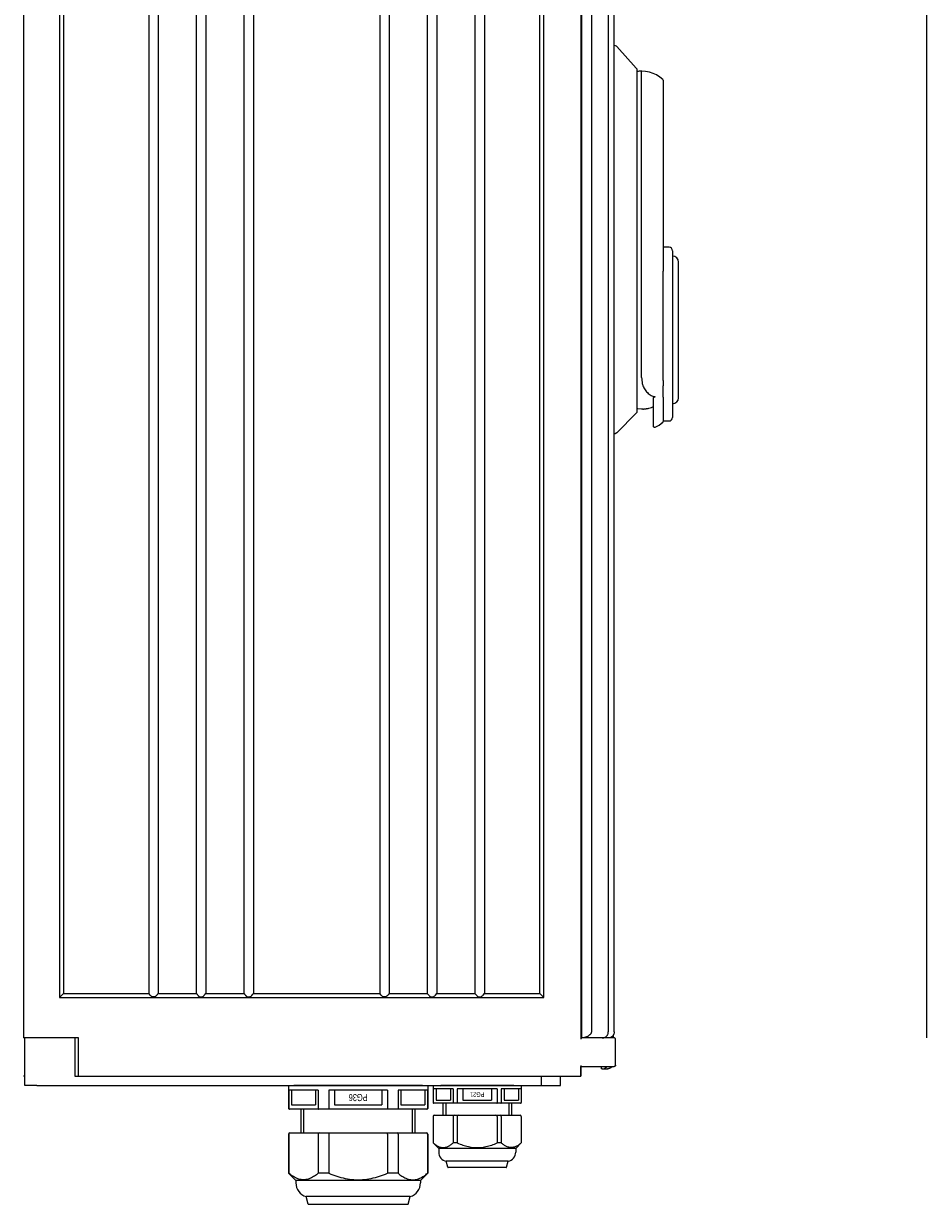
# Model space of a CAD drawing. Header units: millimetres. Extents: x -2674 to -2269, y -551 to -111.
# Tile 6 of 18: x -2566 to -2519, y -322 to -260. Entities that reach past the tile are written whole.
import ezdxf
from ezdxf.enums import TextEntityAlignment as Align

# ---------------------------------------------------------------- set-up
doc = ezdxf.new("R2010")
doc.units = ezdxf.units.MM
doc.layers.add('1', color=1, linetype='Continuous')
doc.layers.add('w0', color=7, linetype='Continuous')
doc.layers.add('obudowy', color=7, linetype='Continuous', lineweight=0)
doc.styles.add('TSTYLE1', font='txt', dxfattribs={"width": 0.71, "height": 3})

# ---------------------------------------------------------------- blocks, each defined once
blk = doc.blocks.new('PG36 góra')
at = {"layer": 'w0', "color": 7, "linetype": 'Continuous', "lineweight": 0}
for p, q in [((-27.15, -0.15), (-27, 0)), ((27, 0), (-27, 0)), ((27, 0), (27.15, -0.15)), ((29.25, -0.15), (-29.25, -0.15)), ((-29.25, -0.15), (-29.25, -9.65)), ((-16.76, -1.95), (-29.14, -1.95)), ((-29.14, -1.95), (-29.14, -9.65)), ((-27.95, -1.95), (-27.95, -8.15)), ((-17.95, -1.95), (-17.95, -8.15)), ((-16.76, -1.95), (-16.76, -9.65)), ((12.38, -1.95), (-12.38, -1.95)), ((-12.38, -1.95), (-12.38, -9.65)), ((-10, -1.95), (-10, -8.15)), ((10, -1.95), (10, -8.15)), ((12.38, -1.95), (12.38, -9.65)), ((29.14, -1.95), (16.76, -1.95)), ((16.76, -1.95), (16.76, -9.65)), ((17.95, -1.95), (17.95, -8.15)), ((27.95, -1.95), (27.95, -8.15)), ((29.14, -1.95), (29.14, -9.65)), ((29.25, -0.15), (29.25, -9.65)), ((-27.95, -8.15), (-17.95, -8.15)), ((-10, -8.15), (10, -8.15)), ((17.95, -8.15), (27.95, -8.15)), ((28.95, -9.95), (-28.95, -9.95)), ((-24, -19.95), (-24, -9.95)), ((-22.75, -19.95), (-22.75, -9.95)), ((22.75, -19.95), (22.75, -9.95)), ((24, -19.95), (24, -9.95)), ((-29.25, -20.45), (-29.25, -36.85)), ((-29.14, -20.45), (-29.14, -36.85)), ((-28.75, -19.95), (28.75, -19.95)), ((-16.76, -20.45), (-16.76, -36.85)), ((-12.38, -20.45), (-12.38, -36.85)), ((12.38, -20.45), (12.38, -36.85)), ((16.76, -20.45), (16.76, -36.85)), ((29.14, -20.45), (29.14, -36.85)), ((29.25, -20.45), (29.25, -36.85)), ((-29.14, -36.85), (-29.25, -36.85)), ((-29.25, -36.85), (-26.15, -39.95)), ((-12.38, -36.85), (-16.76, -36.85)), ((16.76, -36.85), (12.38, -36.85)), ((26.15, -39.95), (29.25, -36.85)), ((29.25, -36.85), (29.14, -36.85)), ((-26.15, -39.95), (-26.15, -40.95)), ((26.15, -39.95), (-26.15, -39.95)), ((26.15, -39.95), (26.15, -40.95)), ((21.87, -46.7), (-21.87, -46.7)), ((-21.04, -49.8), (-21.87, -46.7)), ((21.04, -49.8), (21.87, -46.7)), ((20.85, -49.95), (-20.85, -49.95))]:
    blk.add_line(p, q, dxfattribs=at)
for centre, radius, start, end in [((-28.95, -9.65), 0.3, 180, 270), ((-28.84, -9.65), 0.297, 179.3406, 269.3483), ((28.84, -9.65), 0.297, 270.6518, 0.6593), ((28.95, -9.65), 0.3, 270, 0), ((-28.75, -20.45), 0.5, 90, 180), ((-28.64, -20.45), 0.5, 90, 180), ((-16.26, -20.45), 0.5, 90, 180), ((-11.88, -20.45), 0.5, 90, 180), ((11.88, -20.45), 0.5, 0, 90), ((16.26, -20.45), 0.5, 0, 90), ((28.64, -20.45), 0.5, 0, 90), ((28.75, -20.45), 0.5, 0, 90), ((28.75, -20.45), 0.5, 0, 90), ((-20.15, -40.95), 6, 180, 253.3272), ((20.15, -40.95), 6, 286.6728, 0), ((-20.85, -49.75), 0.2, 195, 270), ((20.85, -49.75), 0.2, 270, 345)]:
    blk.add_arc(centre, radius, start, end, dxfattribs=at)
for points, start_tangent, end_tangent in [([(-16.76, -9.65), (-16.73, -9.78), (-16.66, -9.9), (-16.53, -9.95)], (0, -1), (1, 0)), ([(-12.38, -9.65), (-12.38, -9.7), (-12.38, -9.74), (-12.37, -9.79), (-12.37, -9.83), (-12.36, -9.87), (-12.35, -9.92), (-12.32, -9.95)], (0, -1), (1, 0)), ([(12.32, -9.95), (12.35, -9.92), (12.36, -9.87), (12.37, -9.83), (12.37, -9.79), (12.38, -9.74), (12.38, -9.7), (12.38, -9.65)], (1, 0), (0, 1)), ([(16.76, -9.65), (16.73, -9.78), (16.66, -9.9), (16.53, -9.95)], (0, -1), (-1, 0)), ([(-16.76, -36.85), (-18.33, -38.04), (-20.07, -38.98), (-21.96, -39.53), (-23.94, -39.53), (-25.83, -38.98), (-27.57, -38.04), (-29.14, -36.85)], (-0.763208, -0.646153), (-0.763208, 0.646153)), ([(-12.38, -36.85), (-8.97, -38.12), (-5.44, -39.05), (-1.82, -39.54), (1.82, -39.54), (5.44, -39.05), (8.97, -38.12), (12.38, -36.85)], (0.920889, -0.389825), (0.920889, 0.389825)), ([(16.76, -36.85), (18.33, -38.04), (20.07, -38.98), (21.96, -39.53), (23.94, -39.53), (25.83, -38.98), (27.57, -38.04), (29.14, -36.85)], (0.763208, -0.646153), (0.763208, 0.646153))]:
    blk.add_spline(points, degree=3, dxfattribs=dict(at, start_tangent=start_tangent, end_tangent=end_tangent))
at = {"layer": 'w0', "color": 7, "linetype": 'Continuous', "lineweight": 0, "style": 'TSTYLE1', "width": 0.71}
blk.add_text('PG36', height=3, rotation=180, dxfattribs=at).set_placement((0, -3.55), align=Align.CENTER)
blk = doc.blocks.new('PG 21 góra')
at = {"layer": '1', "color": 7, "linetype": 'Continuous', "lineweight": 0}
for p, q in [((-15.5, -0.15), (-15.35, 0)), ((15.35, 0), (-15.35, 0)), ((15.35, 0), (15.5, -0.15)), ((-18.5, -0.15), (-18.5, -7.15)), ((18.5, -0.15), (-18.5, -0.15)), ((-10.11, -1.45), (-18.47, -1.45)), ((-18.47, -1.45), (-18.47, -7.15)), ((-17.29, -1.45), (-17.29, -6.15)), ((-11.29, -1.45), (-11.29, -6.15)), ((-10.11, -1.45), (-10.11, -7.15)), ((8.37, -1.45), (-8.37, -1.45)), ((-8.37, -1.45), (-8.37, -7.15)), ((-6, -1.45), (-6, -6.15)), ((6, -1.45), (6, -6.15)), ((8.37, -1.45), (8.37, -7.15)), ((18.47, -1.45), (10.11, -1.45)), ((10.11, -1.45), (10.11, -7.15)), ((11.29, -1.45), (11.29, -6.15)), ((17.29, -1.45), (17.29, -6.15)), ((18.47, -1.45), (18.47, -7.15)), ((18.5, -0.15), (18.5, -7.15)), ((-18.47, -7.15), (-18.5, -7.15)), ((-18.18, -7.45), (-18.2, -7.45)), ((18.2, -7.45), (-18.18, -7.45)), ((-17.29, -6.15), (-11.29, -6.15)), ((-14.5, -7.45), (-14.5, -12.45)), ((-13.25, -7.45), (-13.25, -12.45)), ((-6, -6.15), (6, -6.15)), ((11.29, -6.15), (17.29, -6.15)), ((13.25, -7.45), (13.25, -12.45)), ((14.5, -12.45), (14.5, -7.45)), ((18.2, -7.45), (18.18, -7.45)), ((18.5, -7.15), (18.47, -7.15)), ((-18.5, -12.95), (-18.5, -24.1)), ((-18.47, -12.95), (-18.47, -24.1)), ((-17.97, -12.45), (18, -12.45)), ((-10.11, -12.95), (-10.11, -24.1)), ((-8.37, -12.95), (-8.37, -24.1)), ((8.36, -12.95), (8.36, -24.1)), ((10.1, -12.95), (10.1, -24.1)), ((18.47, -12.95), (18.47, -24.1)), ((18.5, -12.95), (18.5, -24.1)), ((-18.47, -24.1), (-18.5, -24.1)), ((-18.5, -24.1), (-16.15, -26.45)), ((-8.37, -24.1), (-10.11, -24.1)), ((10.1, -24.1), (8.36, -24.1)), ((16.15, -26.45), (18.5, -24.1)), ((18.5, -24.1), (18.47, -24.1)), ((-16.15, -26.45), (-16.15, -27.95)), ((16.15, -26.45), (-16.15, -26.45)), ((16.15, -26.45), (16.15, -27.95)), ((12.99, -31.86), (-13, -31.86)), ((-12.34, -34.3), (-13, -31.86)), ((12.14, -34.45), (-12.15, -34.45)), ((12.34, -34.3), (12.99, -31.86))]:
    blk.add_line(p, q, dxfattribs=at)
for centre, radius, start, end in [((-18.2, -7.15), 0.3, 180, 270), ((-18.17, -7.15), 0.298, 179.5883, 269.6077), ((18.17, -7.15), 0.298, 270.3907, 0.4133), ((18.2, -7.15), 0.3, 270, 0), ((-18, -12.95), 0.5, 90, 180), ((-18, -12.95), 0.5, 90, 180), ((-17.97, -12.95), 0.5, 90, 180), ((-9.61, -12.95), 0.5, 90, 180), ((-7.87, -12.95), 0.5, 90, 180), ((7.86, -12.95), 0.5, 0, 90), ((9.6, -12.95), 0.5, 0, 90), ((17.97, -12.95), 0.5, 0, 90), ((18, -12.95), 0.5, 0, 90), ((-12.15, -27.95), 4, 180, 257.819), ((12.15, -27.95), 4, 282.181, 0), ((-12.15, -34.25), 0.2, 195, 270), ((12.14, -34.25), 0.2, 270, 345)]:
    blk.add_arc(centre, radius, start, end, dxfattribs=at)
for points, start_tangent, end_tangent in [([(-9.88, -7.45), (-10.01, -7.4), (-10.08, -7.28), (-10.11, -7.15)], (-1, 0), (0, 1)), ([(-8.29, -7.45), (-8.33, -7.42), (-8.34, -7.37), (-8.35, -7.33), (-8.36, -7.29), (-8.36, -7.24), (-8.37, -7.2), (-8.37, -7.15)], (-1, 0), (0, 1)), ([(8.29, -7.45), (8.33, -7.42), (8.34, -7.37), (8.35, -7.33), (8.36, -7.29), (8.36, -7.24), (8.37, -7.2), (8.37, -7.15)], (1, 0), (0, 1)), ([(9.88, -7.45), (10.01, -7.4), (10.08, -7.28), (10.11, -7.15)], (1, 0), (0, 1)), ([(-18.47, -24.1), (-17.42, -24.95), (-16.26, -25.64), (-14.97, -26.04), (-14.29, -26.1), (-13.62, -26.04), (-12.33, -25.64), (-11.16, -24.95), (-10.11, -24.1)], (0.741633, -0.670806), (0.741633, 0.670806)), ([(-8.37, -24.1), (-6.07, -25.02), (-3.69, -25.69), (-1.24, -26.05), (1.24, -26.05), (3.68, -25.69), (6.07, -25.02), (8.36, -24.1)], (0.911153, -0.412068), (0.911153, 0.412068)), ([(18.47, -24.1), (17.42, -24.95), (16.25, -25.64), (14.96, -26.04), (14.29, -26.1), (13.61, -26.04), (12.32, -25.64), (11.16, -24.95), (10.1, -24.1)], (-0.741633, -0.670806), (-0.741633, 0.670805))]:
    blk.add_spline(points, degree=3, dxfattribs=dict(at, start_tangent=start_tangent, end_tangent=end_tangent))
at = {"layer": '1', "color": 7, "linetype": 'Continuous', "lineweight": 0, "style": 'TSTYLE1', "width": 0.71}
blk.add_text('PG21', height=2, rotation=180, dxfattribs=at).set_placement((0, -2.8), align=Align.CENTER)

msp = doc.modelspace()

# ---------------------------------------------------------------- linework, layer by layer
at = {"layer": 'obudowy', "color": 7, "lineweight": 0}
for p, q in [((-2536.819, -214.94), (-2536.819, -313.269)), ((-2566.098, -215.253), (-2566.098, -313.269)), ((-2536.843, -215.253), (-2536.843, -313.328)), ((-2536.284, -215.315), (-2536.284, -312.894)), ((-2518.706, -215.253), (-2518.706, -313.269)), ((-2564.223, -217.128), (-2564.223, -311.144)), ((-2564.006, -217.344), (-2564.006, -310.927)), ((-2538.997, -310.927), (-2538.997, -217.344)), ((-2538.781, -311.144), (-2538.781, -217.128)), ((-2557.034, -219.278), (-2557.034, -310.927)), ((-2556.534, -219.278), (-2556.534, -310.927)), ((-2544.907, -219.278), (-2544.907, -310.927)), ((-2544.407, -219.278), (-2544.407, -310.927)), ((-2559.534, -222.779), (-2559.534, -310.927)), ((-2559.034, -222.779), (-2559.034, -310.927)), ((-2554.534, -222.779), (-2554.534, -310.927)), ((-2554.033, -222.779), (-2554.033, -310.927)), ((-2547.407, -222.779), (-2547.407, -310.927)), ((-2546.907, -222.779), (-2546.907, -310.927)), ((-2542.407, -222.779), (-2542.407, -310.927)), ((-2541.906, -222.779), (-2541.906, -310.927)), ((-2535.405, -227.131), (-2535.405, -312.956)), ((-2535.093, -312.956), (-2535.093, -227.131)), ((-2535.093, -261.109), (-2535.09, -261.109)), ((-2535.09, -261.109), (-2535.04, -261.126)), ((-2535.04, -261.126), (-2534.995, -261.152)), ((-2534.995, -261.152), (-2534.956, -261.187)), ((-2534.956, -261.187), (-2533.937, -262.319)), ((-2533.937, -262.319), (-2533.913, -262.357)), ((-2533.913, -262.357), (-2533.905, -262.402)), ((-2533.905, -262.402), (-2533.905, -280.368)), ((-2533.448, -262.493), (-2533.655, -262.479)), ((-2533.655, -264.104), (-2533.655, -262.479)), ((-2533.649, -262.48), (-2533.655, -262.481)), ((-2533.642, -262.479), (-2533.649, -262.48)), ((-2533.245, -262.532), (-2533.448, -262.493)), ((-2533.049, -262.597), (-2533.245, -262.532)), ((-2532.87, -262.682), (-2533.049, -262.597)), ((-2532.703, -262.788), (-2532.87, -262.682)), ((-2532.55, -262.913), (-2532.703, -262.788)), ((-2532.55, -262.913), (-2532.541, -262.923)), ((-2532.541, -262.923), (-2532.535, -262.934)), ((-2532.535, -262.934), (-2532.531, -262.946)), ((-2532.531, -262.946), (-2532.53, -262.959)), ((-2532.53, -262.959), (-2532.53, -272.454)), ((-2533.655, -264.487), (-2533.655, -264.105)), ((-2533.655, -277.477), (-2533.655, -264.495)), ((-2532.53, -271.731), (-2532.53, -272.981)), ((-2532.217, -271.731), (-2532.53, -271.731)), ((-2532.03, -271.918), (-2532.03, -272.981)), ((-2531.717, -279.638), (-2531.717, -272.512)), ((-2532.53, -276.7), (-2532.53, -272.981)), ((-2532.03, -272.981), (-2532.03, -276.7)), ((-2532.53, -276.762), (-2532.53, -276.7)), ((-2532.53, -278.467), (-2532.53, -276.762)), ((-2532.03, -276.7), (-2532.03, -276.793)), ((-2532.03, -276.793), (-2532.03, -278.498)), ((-2533.655, -278.578), (-2533.655, -277.477)), ((-2532.53, -278.727), (-2532.53, -278.467)), ((-2532.03, -278.498), (-2532.03, -278.628)), ((-2533.655, -278.578), (-2533.651, -278.659)), ((-2533.651, -278.659), (-2533.643, -278.74)), ((-2533.643, -278.74), (-2533.631, -278.82)), ((-2533.631, -278.82), (-2533.619, -278.882)), ((-2533.619, -278.882), (-2533.603, -278.943)), ((-2533.603, -278.943), (-2533.584, -279.003)), ((-2533.584, -279.003), (-2533.561, -279.061)), ((-2533.561, -279.061), (-2533.535, -279.118)), ((-2533.535, -279.118), (-2533.505, -279.173)), ((-2532.53, -278.727), (-2532.53, -279.016)), ((-2532.53, -279.214), (-2532.53, -279.016)), ((-2532.03, -278.628), (-2532.03, -278.916)), ((-2532.03, -278.916), (-2532.03, -279.214)), ((-2533.505, -279.173), (-2533.472, -279.226)), ((-2533.472, -279.226), (-2533.436, -279.277)), ((-2533.436, -279.277), (-2533.396, -279.324)), ((-2533.396, -279.324), (-2533.353, -279.369)), ((-2533.353, -279.369), (-2533.308, -279.41)), ((-2533.308, -279.41), (-2533.26, -279.449)), ((-2533.26, -279.449), (-2533.21, -279.483)), ((-2533.21, -279.483), (-2533.158, -279.514)), ((-2533.158, -279.514), (-2533.116, -279.534)), ((-2533.116, -279.534), (-2533.073, -279.552)), ((-2533.073, -279.552), (-2533.03, -279.568)), ((-2533.03, -279.568), (-2532.987, -279.58)), ((-2533.03, -279.654), (-2533.028, -279.641)), ((-2533.03, -281.14), (-2533.03, -279.654)), ((-2533.028, -279.641), (-2533.024, -279.628)), ((-2533.024, -279.628), (-2533.017, -279.618)), ((-2533.017, -279.618), (-2533.009, -279.609)), ((-2533.009, -279.609), (-2533.001, -279.603)), ((-2533.001, -279.603), (-2532.992, -279.597)), ((-2532.992, -279.597), (-2532.975, -279.591)), ((-2532.987, -279.58), (-2532.944, -279.589)), ((-2532.975, -279.591), (-2532.966, -279.589)), ((-2532.966, -279.589), (-2532.957, -279.588)), ((-2532.957, -279.588), (-2532.944, -279.589)), ((-2532.53, -279.607), (-2532.53, -279.214)), ((-2532.53, -279.607), (-2532.53, -280.857)), ((-2532.03, -279.214), (-2532.03, -279.607)), ((-2532.03, -279.607), (-2532.03, -280.67)), ((-2533.905, -280.368), (-2533.915, -280.416)), ((-2533.862, -280.219), (-2533.905, -280.211)), ((-2533.655, -280.232), (-2533.862, -280.219)), ((-2533.599, -280.231), (-2533.655, -280.232)), ((-2533.646, -280.232), (-2533.645, -280.232)), ((-2533.645, -280.232), (-2533.644, -280.232)), ((-2533.644, -280.232), (-2533.643, -280.232)), ((-2533.644, -280.232), (-2533.644, -280.232)), ((-2533.644, -280.232), (-2533.644, -280.232)), ((-2533.644, -280.232), (-2533.644, -280.232)), ((-2533.643, -280.232), (-2533.642, -280.232)), ((-2533.643, -280.232), (-2533.643, -280.232)), ((-2533.643, -280.232), (-2533.643, -280.232)), ((-2533.643, -280.232), (-2533.643, -280.232)), ((-2533.643, -280.232), (-2533.643, -280.232)), ((-2533.642, -280.232), (-2533.641, -280.232)), ((-2533.642, -280.232), (-2533.642, -280.232)), ((-2533.641, -280.232), (-2533.639, -280.232)), ((-2533.639, -280.232), (-2533.638, -280.232)), ((-2533.599, -280.231), (-2533.595, -280.231)), ((-2533.595, -280.231), (-2533.589, -280.231)), ((-2533.589, -280.231), (-2533.584, -280.231)), ((-2533.584, -280.231), (-2533.578, -280.23)), ((-2533.578, -280.23), (-2533.567, -280.23)), ((-2533.567, -280.23), (-2533.555, -280.229)), ((-2533.562, -280.23), (-2533.564, -280.23)), ((-2533.555, -280.229), (-2533.54, -280.228)), ((-2533.54, -280.228), (-2533.524, -280.227)), ((-2533.524, -280.227), (-2533.509, -280.226)), ((-2533.509, -280.225), (-2533.481, -280.223)), ((-2533.509, -280.226), (-2533.509, -280.225)), ((-2533.481, -280.223), (-2533.452, -280.219)), ((-2533.452, -280.219), (-2533.424, -280.215)), ((-2533.424, -280.215), (-2533.396, -280.211)), ((-2533.396, -280.211), (-2533.368, -280.206)), ((-2533.368, -280.206), (-2533.34, -280.201)), ((-2533.34, -280.201), (-2533.312, -280.195)), ((-2533.312, -280.195), (-2533.284, -280.188)), ((-2533.284, -280.188), (-2533.213, -280.169)), ((-2533.213, -280.169), (-2533.143, -280.147)), ((-2533.143, -280.147), (-2533.074, -280.121)), ((-2533.074, -280.121), (-2533.03, -280.102)), ((-2533.942, -280.456), (-2534.957, -281.472)), ((-2533.915, -280.416), (-2533.942, -280.456)), ((-2532.735, -281.072), (-2532.55, -280.924)), ((-2532.587, -280.957), (-2532.566, -280.937)), ((-2532.566, -280.937), (-2532.55, -280.922)), ((-2532.541, -280.914), (-2532.55, -280.924)), ((-2532.55, -280.924), (-2532.55, -280.921)), ((-2532.55, -280.924), (-2532.55, -280.924)), ((-2532.535, -280.903), (-2532.541, -280.914)), ((-2532.531, -280.891), (-2532.535, -280.903)), ((-2532.53, -280.878), (-2532.531, -280.891)), ((-2532.53, -280.698), (-2532.53, -280.878)), ((-2532.53, -280.857), (-2532.217, -280.857)), ((-2535.038, -281.526), (-2535.093, -281.537)), ((-2534.957, -281.472), (-2535.038, -281.526)), ((-2533.028, -281.153), (-2533.03, -281.14)), ((-2533.024, -281.165), (-2533.028, -281.153)), ((-2533.019, -281.175), (-2533.024, -281.165)), ((-2533.012, -281.182), (-2533.019, -281.175)), ((-2533.004, -281.189), (-2533.012, -281.182)), ((-2532.996, -281.193), (-2533.004, -281.189)), ((-2532.992, -281.195), (-2532.996, -281.193)), ((-2532.988, -281.196), (-2532.992, -281.195)), ((-2532.984, -281.197), (-2532.988, -281.196)), ((-2532.98, -281.198), (-2532.984, -281.197)), ((-2532.976, -281.199), (-2532.98, -281.198)), ((-2532.974, -281.199), (-2532.976, -281.199)), ((-2532.971, -281.199), (-2532.974, -281.199)), ((-2532.968, -281.199), (-2532.971, -281.199)), ((-2532.965, -281.199), (-2532.968, -281.199)), ((-2532.963, -281.199), (-2532.965, -281.199)), ((-2532.961, -281.198), (-2532.963, -281.199)), ((-2532.958, -281.198), (-2532.961, -281.198)), ((-2532.955, -281.197), (-2532.958, -281.198)), ((-2532.952, -281.196), (-2532.955, -281.197)), ((-2532.949, -281.195), (-2532.952, -281.196)), ((-2532.948, -281.195), (-2532.949, -281.195)), ((-2532.947, -281.195), (-2532.948, -281.195)), ((-2532.946, -281.194), (-2532.947, -281.195)), ((-2532.945, -281.194), (-2532.946, -281.194)), ((-2532.944, -281.193), (-2532.945, -281.194)), ((-2532.943, -281.193), (-2532.944, -281.193)), ((-2532.941, -281.192), (-2532.943, -281.193)), ((-2532.941, -281.192), (-2532.941, -281.192)), ((-2532.94, -281.192), (-2532.941, -281.192)), ((-2532.94, -281.191), (-2532.735, -281.072)), ((-2532.94, -281.191), (-2532.94, -281.192)), ((-2564.006, -310.927), (-2564.223, -311.144)), ((-2564.223, -311.144), (-2538.781, -311.144)), ((-2564.006, -310.927), (-2559.536, -310.927)), ((-2559.52, -310.945), (-2559.534, -310.927)), ((-2559.507, -310.96), (-2559.52, -310.945)), ((-2559.496, -310.973), (-2559.507, -310.96)), ((-2559.488, -310.984), (-2559.496, -310.973)), ((-2559.486, -310.986), (-2559.488, -310.984)), ((-2559.484, -310.989), (-2559.486, -310.986)), ((-2559.482, -310.991), (-2559.484, -310.989)), ((-2559.48, -310.994), (-2559.482, -310.991)), ((-2559.478, -310.996), (-2559.48, -310.994)), ((-2559.476, -310.999), (-2559.478, -310.996)), ((-2559.469, -311.007), (-2559.476, -310.999)), ((-2559.463, -311.014), (-2559.469, -311.007)), ((-2559.456, -311.024), (-2559.463, -311.014)), ((-2559.45, -311.031), (-2559.456, -311.024)), ((-2559.446, -311.036), (-2559.45, -311.031)), ((-2559.443, -311.039), (-2559.446, -311.036)), ((-2559.443, -311.04), (-2559.443, -311.039)), ((-2559.442, -311.04), (-2559.443, -311.04)), ((-2559.442, -311.04), (-2559.442, -311.04)), ((-2559.442, -311.04), (-2559.442, -311.04)), ((-2559.442, -311.04), (-2559.442, -311.04)), ((-2559.442, -311.04), (-2559.442, -311.04)), ((-2559.442, -311.04), (-2559.442, -311.04)), ((-2559.442, -311.04), (-2559.442, -311.04)), ((-2559.442, -311.04), (-2559.442, -311.04)), ((-2559.442, -311.04), (-2559.442, -311.04)), ((-2559.442, -311.04), (-2559.442, -311.04)), ((-2559.442, -311.04), (-2559.442, -311.04)), ((-2559.442, -311.04), (-2559.442, -311.04)), ((-2559.442, -311.04), (-2559.442, -311.04)), ((-2559.442, -311.04), (-2559.442, -311.04)), ((-2559.442, -311.04), (-2559.442, -311.04)), ((-2559.442, -311.041), (-2559.442, -311.04)), ((-2559.442, -311.041), (-2559.442, -311.041)), ((-2559.441, -311.041), (-2559.442, -311.041)), ((-2559.44, -311.042), (-2559.441, -311.041)), ((-2559.438, -311.045), (-2559.44, -311.042)), ((-2559.435, -311.049), (-2559.438, -311.045)), ((-2559.427, -311.057), (-2559.435, -311.049)), ((-2559.411, -311.071), (-2559.427, -311.057)), ((-2559.396, -311.083), (-2559.411, -311.071)), ((-2559.382, -311.092), (-2559.396, -311.083)), ((-2559.375, -311.096), (-2559.382, -311.092)), ((-2559.367, -311.1), (-2559.375, -311.096)), ((-2559.36, -311.103), (-2559.367, -311.1)), ((-2559.352, -311.106), (-2559.36, -311.103)), ((-2559.344, -311.109), (-2559.352, -311.106)), ((-2559.335, -311.111), (-2559.344, -311.109)), ((-2559.31, -311.116), (-2559.335, -311.111)), ((-2559.285, -311.117), (-2559.31, -311.116)), ((-2559.26, -311.116), (-2559.285, -311.117)), ((-2559.234, -311.111), (-2559.26, -311.116)), ((-2559.21, -311.103), (-2559.234, -311.111)), ((-2559.187, -311.092), (-2559.21, -311.103)), ((-2559.176, -311.085), (-2559.187, -311.092)), ((-2559.164, -311.077), (-2559.176, -311.085)), ((-2559.153, -311.068), (-2559.164, -311.077)), ((-2559.143, -311.058), (-2559.153, -311.068)), ((-2559.134, -311.049), (-2559.143, -311.058)), ((-2559.126, -311.041), (-2559.134, -311.049)), ((-2559.111, -311.022), (-2559.126, -311.041)), ((-2559.096, -311.003), (-2559.111, -311.022)), ((-2559.081, -310.984), (-2559.096, -311.003)), ((-2559.065, -310.965), (-2559.081, -310.984)), ((-2559.05, -310.946), (-2559.065, -310.965)), ((-2559.034, -310.927), (-2559.05, -310.946)), ((-2559.033, -310.927), (-2557.035, -310.927)), ((-2557.034, -310.927), (-2557.023, -310.94)), ((-2557.023, -310.94), (-2557.013, -310.953)), ((-2557.013, -310.953), (-2557.004, -310.963)), ((-2557.004, -310.963), (-2556.996, -310.973)), ((-2556.996, -310.973), (-2556.99, -310.981)), ((-2556.99, -310.981), (-2556.983, -310.989)), ((-2556.983, -310.989), (-2556.977, -310.997)), ((-2556.977, -310.997), (-2556.969, -311.007)), ((-2556.969, -311.007), (-2556.961, -311.017)), ((-2556.961, -311.017), (-2556.954, -311.026)), ((-2556.954, -311.026), (-2556.948, -311.034)), ((-2556.948, -311.034), (-2556.942, -311.04)), ((-2556.942, -311.04), (-2556.936, -311.047)), ((-2556.936, -311.047), (-2556.93, -311.053)), ((-2556.93, -311.053), (-2556.924, -311.059)), ((-2556.924, -311.059), (-2556.919, -311.065)), ((-2556.919, -311.065), (-2556.913, -311.07)), ((-2556.913, -311.07), (-2556.907, -311.074)), ((-2556.907, -311.074), (-2556.894, -311.084)), ((-2556.894, -311.084), (-2556.882, -311.092)), ((-2556.882, -311.092), (-2556.873, -311.097)), ((-2556.873, -311.097), (-2556.864, -311.101)), ((-2556.864, -311.101), (-2556.855, -311.105)), ((-2556.855, -311.105), (-2556.845, -311.108)), ((-2556.845, -311.108), (-2556.835, -311.111)), ((-2556.835, -311.111), (-2556.81, -311.116)), ((-2556.81, -311.116), (-2556.784, -311.118)), ((-2556.784, -311.118), (-2556.759, -311.116)), ((-2556.759, -311.116), (-2556.734, -311.111)), ((-2556.734, -311.111), (-2556.709, -311.104)), ((-2556.709, -311.104), (-2556.687, -311.093)), ((-2556.687, -311.093), (-2556.673, -311.084)), ((-2556.673, -311.084), (-2556.66, -311.074)), ((-2556.66, -311.074), (-2556.646, -311.062)), ((-2556.646, -311.062), (-2556.635, -311.051)), ((-2556.635, -311.051), (-2556.626, -311.041)), ((-2556.626, -311.041), (-2556.613, -311.024)), ((-2556.613, -311.024), (-2556.6, -311.008)), ((-2556.6, -311.008), (-2556.587, -310.992)), ((-2556.587, -310.992), (-2556.574, -310.976)), ((-2556.574, -310.976), (-2556.561, -310.959)), ((-2556.561, -310.959), (-2556.547, -310.943)), ((-2556.547, -310.943), (-2556.534, -310.927)), ((-2556.532, -310.927), (-2554.535, -310.927)), ((-2554.534, -310.927), (-2554.522, -310.94)), ((-2554.522, -310.94), (-2554.512, -310.953)), ((-2554.512, -310.953), (-2554.504, -310.963)), ((-2554.504, -310.963), (-2554.496, -310.973)), ((-2554.496, -310.973), (-2554.489, -310.981)), ((-2554.489, -310.981), (-2554.484, -310.987)), ((-2554.484, -310.987), (-2554.48, -310.992)), ((-2554.48, -310.992), (-2554.475, -310.999)), ((-2554.475, -310.999), (-2554.468, -311.008)), ((-2554.468, -311.008), (-2554.461, -311.016)), ((-2554.461, -311.016), (-2554.456, -311.023)), ((-2554.456, -311.023), (-2554.451, -311.03)), ((-2554.451, -311.03), (-2554.446, -311.035)), ((-2554.446, -311.035), (-2554.442, -311.04)), ((-2554.442, -311.04), (-2554.433, -311.05)), ((-2554.433, -311.05), (-2554.424, -311.059)), ((-2554.424, -311.059), (-2554.414, -311.068)), ((-2554.414, -311.068), (-2554.403, -311.078)), ((-2554.403, -311.078), (-2554.392, -311.086)), ((-2554.392, -311.086), (-2554.381, -311.092)), ((-2554.381, -311.092), (-2554.371, -311.098)), ((-2554.371, -311.098), (-2554.36, -311.103)), ((-2554.36, -311.103), (-2554.349, -311.107)), ((-2554.349, -311.107), (-2554.337, -311.111)), ((-2554.337, -311.111), (-2554.324, -311.114)), ((-2554.324, -311.114), (-2554.311, -311.116)), ((-2554.311, -311.116), (-2554.284, -311.118)), ((-2554.284, -311.118), (-2554.257, -311.116)), ((-2554.257, -311.116), (-2554.231, -311.111)), ((-2554.231, -311.111), (-2554.215, -311.106)), ((-2554.215, -311.106), (-2554.201, -311.1)), ((-2554.201, -311.1), (-2554.186, -311.093)), ((-2554.186, -311.093), (-2554.176, -311.086)), ((-2554.176, -311.086), (-2554.165, -311.078)), ((-2554.165, -311.078), (-2554.153, -311.069)), ((-2554.153, -311.069), (-2554.143, -311.059)), ((-2554.143, -311.059), (-2554.134, -311.05)), ((-2554.134, -311.05), (-2554.126, -311.041)), ((-2554.126, -311.041), (-2554.121, -311.035)), ((-2554.121, -311.035), (-2554.116, -311.029)), ((-2554.116, -311.029), (-2554.11, -311.022)), ((-2554.11, -311.022), (-2554.104, -311.015)), ((-2554.104, -311.015), (-2554.097, -311.005)), ((-2554.097, -311.005), (-2554.09, -310.996)), ((-2554.09, -310.996), (-2554.085, -310.99)), ((-2554.085, -310.99), (-2554.082, -310.986)), ((-2554.082, -310.986), (-2554.079, -310.983)), ((-2554.079, -310.983), (-2554.075, -310.978)), ((-2554.075, -310.978), (-2554.071, -310.973)), ((-2554.071, -310.973), (-2554.061, -310.96)), ((-2554.061, -310.96), (-2554.048, -310.945)), ((-2554.048, -310.945), (-2554.033, -310.927)), ((-2554.032, -310.927), (-2547.409, -310.927)), ((-2547.333, -311.019), (-2547.407, -310.927)), ((-2547.316, -311.04), (-2547.333, -311.019)), ((-2547.296, -311.061), (-2547.316, -311.04)), ((-2547.272, -311.081), (-2547.296, -311.061)), ((-2547.253, -311.094), (-2547.272, -311.081)), ((-2547.23, -311.104), (-2547.253, -311.094)), ((-2547.212, -311.11), (-2547.23, -311.104)), ((-2547.193, -311.115), (-2547.212, -311.11)), ((-2547.172, -311.117), (-2547.193, -311.115)), ((-2547.151, -311.118), (-2547.172, -311.117)), ((-2547.126, -311.115), (-2547.151, -311.118)), ((-2547.102, -311.11), (-2547.126, -311.115)), ((-2547.081, -311.103), (-2547.102, -311.11)), ((-2547.062, -311.094), (-2547.081, -311.103)), ((-2547.042, -311.081), (-2547.062, -311.094)), ((-2547.025, -311.067), (-2547.042, -311.081)), ((-2547.003, -311.045), (-2547.025, -311.067)), ((-2546.983, -311.021), (-2547.003, -311.045)), ((-2546.965, -310.998), (-2546.983, -311.021)), ((-2546.907, -310.927), (-2546.965, -310.998)), ((-2546.906, -310.927), (-2544.907, -310.927)), ((-2544.907, -310.927), (-2544.849, -310.998)), ((-2544.849, -310.998), (-2544.831, -311.021)), ((-2544.831, -311.021), (-2544.811, -311.045)), ((-2544.811, -311.045), (-2544.789, -311.067)), ((-2544.789, -311.067), (-2544.772, -311.081)), ((-2544.772, -311.081), (-2544.753, -311.094)), ((-2544.753, -311.094), (-2544.733, -311.103)), ((-2544.733, -311.103), (-2544.712, -311.11)), ((-2544.712, -311.11), (-2544.688, -311.115)), ((-2544.688, -311.115), (-2544.664, -311.118)), ((-2544.664, -311.118), (-2544.642, -311.117)), ((-2544.642, -311.117), (-2544.621, -311.115)), ((-2544.621, -311.115), (-2544.602, -311.11)), ((-2544.602, -311.11), (-2544.584, -311.104)), ((-2544.584, -311.104), (-2544.561, -311.094)), ((-2544.561, -311.094), (-2544.542, -311.081)), ((-2544.542, -311.081), (-2544.519, -311.061)), ((-2544.519, -311.061), (-2544.499, -311.04)), ((-2544.499, -311.04), (-2544.481, -311.019)), ((-2544.481, -311.019), (-2544.407, -310.927)), ((-2544.407, -310.927), (-2542.407, -310.927)), ((-2542.407, -310.927), (-2542.349, -310.998)), ((-2542.349, -310.998), (-2542.331, -311.021)), ((-2542.331, -311.021), (-2542.311, -311.045)), ((-2542.311, -311.045), (-2542.288, -311.067)), ((-2542.288, -311.067), (-2542.272, -311.081)), ((-2542.272, -311.081), (-2542.252, -311.094)), ((-2542.252, -311.094), (-2542.233, -311.103)), ((-2542.233, -311.103), (-2542.212, -311.11)), ((-2542.212, -311.11), (-2542.188, -311.115)), ((-2542.188, -311.115), (-2542.163, -311.118)), ((-2542.163, -311.118), (-2542.142, -311.117)), ((-2542.142, -311.117), (-2542.12, -311.115)), ((-2542.12, -311.115), (-2542.101, -311.11)), ((-2542.101, -311.11), (-2542.083, -311.104)), ((-2542.083, -311.104), (-2542.061, -311.094)), ((-2542.061, -311.094), (-2542.042, -311.081)), ((-2542.042, -311.081), (-2542.018, -311.061)), ((-2542.018, -311.061), (-2541.998, -311.04)), ((-2541.998, -311.04), (-2541.98, -311.019)), ((-2541.98, -311.019), (-2541.906, -310.927)), ((-2541.906, -310.927), (-2538.997, -310.927)), ((-2538.997, -310.927), (-2538.781, -311.144)), ((-2536.654, -313.251), (-2536.681, -313.256)), ((-2536.627, -313.244), (-2536.654, -313.251)), ((-2536.601, -313.237), (-2536.627, -313.244)), ((-2536.576, -313.228), (-2536.601, -313.237)), ((-2536.551, -313.219), (-2536.576, -313.228)), ((-2536.527, -313.208), (-2536.551, -313.219)), ((-2536.504, -313.197), (-2536.527, -313.208)), ((-2536.482, -313.185), (-2536.504, -313.197)), ((-2536.461, -313.173), (-2536.482, -313.185)), ((-2536.44, -313.159), (-2536.461, -313.173)), ((-2536.421, -313.145), (-2536.44, -313.159)), ((-2536.403, -313.13), (-2536.421, -313.145)), ((-2536.386, -313.114), (-2536.403, -313.13)), ((-2536.37, -313.098), (-2536.386, -313.114)), ((-2536.355, -313.081), (-2536.37, -313.098)), ((-2536.342, -313.064), (-2536.355, -313.081)), ((-2536.33, -313.046), (-2536.342, -313.064)), ((-2536.319, -313.028), (-2536.33, -313.046)), ((-2536.31, -313.01), (-2536.319, -313.028)), ((-2536.302, -312.991), (-2536.31, -313.01)), ((-2536.295, -312.972), (-2536.302, -312.991)), ((-2536.29, -312.953), (-2536.295, -312.972)), ((-2536.286, -312.933), (-2536.29, -312.953)), ((-2536.284, -312.914), (-2536.286, -312.933)), ((-2536.284, -312.894), (-2536.284, -312.914)), ((-2535.634, -313.258), (-2535.612, -313.25)), ((-2535.612, -313.25), (-2535.592, -313.243)), ((-2535.592, -313.243), (-2535.575, -313.235)), ((-2535.575, -313.235), (-2535.554, -313.223)), ((-2535.554, -313.223), (-2535.538, -313.212)), ((-2535.538, -313.212), (-2535.522, -313.2)), ((-2535.522, -313.2), (-2535.507, -313.188)), ((-2535.507, -313.188), (-2535.494, -313.175)), ((-2535.494, -313.175), (-2535.482, -313.161)), ((-2535.482, -313.161), (-2535.467, -313.144)), ((-2535.467, -313.144), (-2535.451, -313.12)), ((-2535.451, -313.12), (-2535.44, -313.101)), ((-2535.44, -313.101), (-2535.43, -313.078)), ((-2535.43, -313.078), (-2535.42, -313.053)), ((-2535.42, -313.053), (-2535.412, -313.024)), ((-2535.412, -313.024), (-2535.407, -312.992)), ((-2535.407, -312.992), (-2535.405, -312.956)), ((-2535.405, -312.956), (-2535.405, -312.956)), ((-2535.291, -313.247), (-2535.313, -313.255)), ((-2535.27, -313.238), (-2535.291, -313.247)), ((-2535.249, -313.227), (-2535.27, -313.238)), ((-2535.229, -313.215), (-2535.249, -313.227)), ((-2535.21, -313.201), (-2535.229, -313.215)), ((-2535.193, -313.186), (-2535.21, -313.201)), ((-2535.176, -313.169), (-2535.193, -313.186)), ((-2535.161, -313.151), (-2535.176, -313.169)), ((-2535.147, -313.133), (-2535.161, -313.151)), ((-2535.135, -313.113), (-2535.147, -313.133)), ((-2535.124, -313.092), (-2535.135, -313.113)), ((-2535.124, -313.092), (-2535.13, -313.105)), ((-2535.13, -313.269), (-2535.13, -313.105)), ((-2535.114, -313.071), (-2535.124, -313.092)), ((-2535.114, -313.071), (-2535.124, -313.092)), ((-2535.107, -313.049), (-2535.114, -313.071)), ((-2535.107, -313.049), (-2535.114, -313.071)), ((-2535.101, -313.026), (-2535.107, -313.049)), ((-2535.101, -313.026), (-2535.107, -313.049)), ((-2535.096, -313.003), (-2535.101, -313.026)), ((-2535.096, -313.003), (-2535.101, -313.026)), ((-2535.094, -312.98), (-2535.096, -313.003)), ((-2535.094, -312.98), (-2535.096, -313.003)), ((-2535.093, -312.956), (-2535.094, -312.98)), ((-2535.093, -312.956), (-2535.094, -312.98)), ((-2563.222, -313.269), (-2566.098, -313.269)), ((-2566.036, -315.769), (-2566.036, -313.269)), ((-2563.41, -313.269), (-2563.41, -315.269)), ((-2563.222, -315.269), (-2563.222, -313.269)), ((-2536.774, -313.269), (-2536.843, -313.269)), ((-2536.791, -313.268), (-2536.819, -313.269)), ((-2536.763, -313.267), (-2536.791, -313.268)), ((-2536.468, -313.269), (-2536.781, -313.269)), ((-2536.735, -313.264), (-2536.763, -313.267)), ((-2536.708, -313.261), (-2536.735, -313.264)), ((-2536.681, -313.256), (-2536.708, -313.261)), ((-2535.53, -313.269), (-2536.468, -313.269)), ((-2535.718, -313.269), (-2535.687, -313.267)), ((-2535.687, -313.267), (-2535.659, -313.263)), ((-2535.659, -313.263), (-2535.634, -313.258)), ((-2535.093, -313.269), (-2535.53, -313.269)), ((-2535.382, -313.268), (-2535.405, -313.269)), ((-2535.359, -313.265), (-2535.382, -313.268)), ((-2535.336, -313.261), (-2535.359, -313.265)), ((-2535.313, -313.255), (-2535.336, -313.261)), ((-2535.092, -313.269), (-2535.093, -313.269)), ((-2535.079, -313.271), (-2535.092, -313.269)), ((-2535.069, -313.274), (-2535.079, -313.271)), ((-2535.06, -313.278), (-2535.069, -313.274)), ((-2535.051, -313.285), (-2535.06, -313.278)), ((-2535.044, -313.292), (-2535.051, -313.285)), ((-2535.038, -313.301), (-2535.044, -313.292)), ((-2535.034, -313.311), (-2535.038, -313.301)), ((-2535.031, -313.321), (-2535.034, -313.311)), ((-2535.03, -313.331), (-2535.031, -313.321)), ((-2535.03, -314.707), (-2535.03, -313.331)), ((-2536.843, -314.71), (-2536.843, -315.269)), ((-2536.843, -314.769), (-2536.774, -314.769)), ((-2536.841, -315.269), (-2536.841, -314.769)), ((-2536.781, -314.769), (-2536.468, -314.769)), ((-2536.468, -314.769), (-2535.53, -314.769)), ((-2535.78, -314.769), (-2535.78, -314.771)), ((-2535.78, -314.771), (-2535.78, -314.795)), ((-2535.78, -314.795), (-2535.78, -314.817)), ((-2535.78, -314.817), (-2535.78, -314.821)), ((-2535.78, -314.821), (-2535.78, -314.839)), ((-2535.78, -314.839), (-2535.78, -314.854)), ((-2535.78, -314.854), (-2535.78, -314.867)), ((-2535.78, -314.867), (-2535.78, -314.878)), ((-2535.78, -314.878), (-2535.78, -314.885)), ((-2535.78, -314.885), (-2535.78, -314.889)), ((-2535.78, -314.889), (-2535.78, -314.893)), ((-2535.78, -314.893), (-2535.78, -314.894)), ((-2535.78, -314.894), (-2535.78, -314.894)), ((-2535.78, -314.894), (-2535.78, -314.894)), ((-2535.78, -314.895), (-2535.78, -314.894)), ((-2535.78, -314.894), (-2535.78, -314.895)), ((-2535.78, -314.895), (-2535.78, -314.894)), ((-2535.78, -314.894), (-2535.78, -314.895)), ((-2535.78, -314.894), (-2535.78, -314.894)), ((-2535.78, -314.894), (-2535.78, -314.894)), ((-2535.78, -314.894), (-2535.78, -314.894)), ((-2535.718, -314.894), (-2535.78, -314.894)), ((-2535.78, -314.895), (-2535.78, -314.895)), ((-2535.78, -314.895), (-2535.78, -314.895)), ((-2535.78, -314.895), (-2535.78, -314.895)), ((-2535.78, -314.895), (-2535.78, -314.895)), ((-2535.661, -314.889), (-2535.405, -314.889)), ((-2535.53, -314.769), (-2535.093, -314.769)), ((-2535.405, -314.777), (-2535.405, -314.769)), ((-2535.405, -314.809), (-2535.405, -314.777)), ((-2535.405, -314.81), (-2535.405, -314.809)), ((-2535.405, -314.809), (-2535.405, -314.809)), ((-2535.405, -314.859), (-2535.405, -314.859)), ((-2535.405, -314.889), (-2535.405, -314.86)), ((-2535.378, -314.883), (-2535.405, -314.889)), ((-2535.35, -314.875), (-2535.378, -314.883)), ((-2535.324, -314.865), (-2535.35, -314.875)), ((-2535.298, -314.853), (-2535.324, -314.865)), ((-2535.273, -314.84), (-2535.298, -314.853)), ((-2535.249, -314.824), (-2535.273, -314.84)), ((-2535.227, -314.807), (-2535.249, -314.824)), ((-2535.227, -314.807), (-2535.214, -314.795)), ((-2535.214, -314.795), (-2535.2, -314.781)), ((-2535.2, -314.781), (-2535.19, -314.769)), ((-2535.092, -314.769), (-2535.093, -314.769)), ((-2535.079, -314.768), (-2535.092, -314.769)), ((-2535.069, -314.765), (-2535.079, -314.768)), ((-2535.06, -314.76), (-2535.069, -314.765)), ((-2535.051, -314.753), (-2535.06, -314.76)), ((-2535.044, -314.746), (-2535.051, -314.753)), ((-2535.038, -314.737), (-2535.044, -314.746)), ((-2535.034, -314.727), (-2535.038, -314.737)), ((-2535.031, -314.717), (-2535.034, -314.727)), ((-2535.03, -314.707), (-2535.031, -314.717)), ((-2566.099, -315.27), (-2566.099, -315.27)), ((-2566.097, -315.27), (-2566.099, -315.27)), ((-2566.091, -315.27), (-2566.097, -315.27)), ((-2566.083, -315.27), (-2566.091, -315.27)), ((-2566.073, -315.27), (-2566.083, -315.27)), ((-2566.059, -315.27), (-2566.073, -315.27)), ((-2566.043, -315.27), (-2566.059, -315.27)), ((-2566.036, -315.27), (-2566.043, -315.27)), ((-2563.41, -315.269), (-2563.223, -315.269)), ((-2563.222, -315.269), (-2536.841, -315.269)), ((-2538.906, -315.769), (-2538.906, -315.269)), ((-2537.906, -315.769), (-2537.906, -315.269)), ((-2565.41, -315.769), (-2566.036, -315.769)), ((-2565.41, -315.769), (-2538.906, -315.769)), ((-2538.906, -315.769), (-2537.906, -315.769))]:
    msp.add_line(p, q, dxfattribs=at)
for centre, radius, start, end in [((-2533.655, -264.105), 1.625, 89.99989, 98.85462), ((-2532.217, -271.918), 0.188, 0, 90), ((-2532.03, -272.512), 0.313, 0, 90), ((-2532.03, -279.638), 0.313, 270, 0), ((-2532.217, -280.67), 0.188, 270, 0), ((-2536.781, -313.331), 0.0625, 90, 176.87363), ((-2536.781, -314.707), 0.0625, 183.12637, 270), ((-2535.718, -314.582), 0.313, 270, 323.1301)]:
    msp.add_arc(centre, radius, start, end, dxfattribs=at)

# ---------------------------------------------------------------- block references
at = {"layer": 'w0', "color": 7, "lineweight": 0, "xscale": 0.125, "yscale": 0.125, "zscale": 0.125}
for name, p in [('PG36 góra', (-2548.536, -315.769)), ('PG 21 góra', (-2542.286, -315.769))]:
    msp.add_blockref(name, p, dxfattribs=at)

doc.saveas('drawing.dxf')
